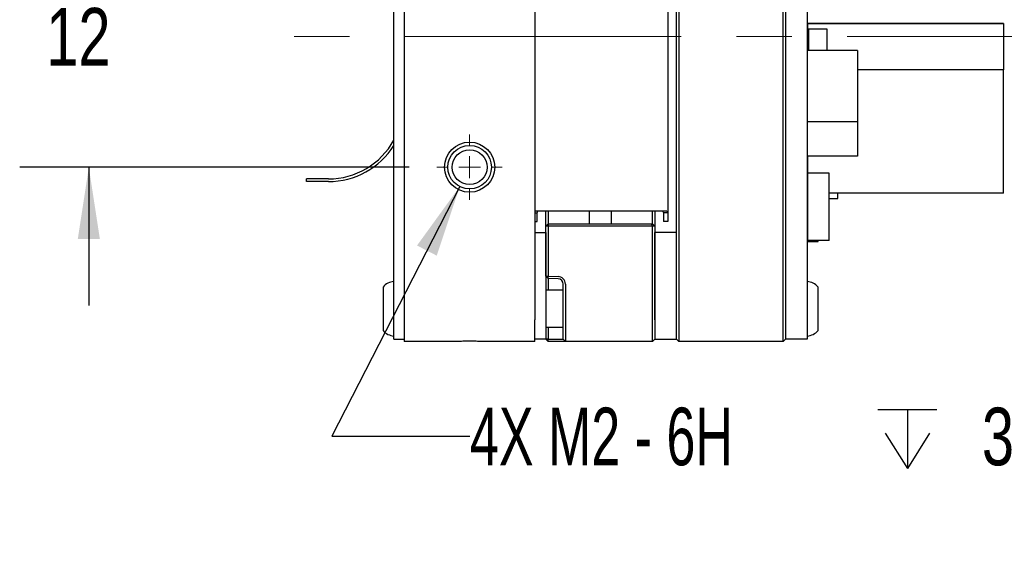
# Paper-space layout 'IX body' of a CAD drawing. Header units: millimetres. Extents: x 5 to 274, y 4 to 211.
# Tile 7 of 25: x 97 to 143, y 89 to 113. Entities that reach past the tile are written whole.
import ezdxf

# ---------------------------------------------------------------- set-up
doc = ezdxf.new("R2010")
doc.units = ezdxf.units.MM
doc.linetypes.add('CENTERX2', pattern=[20.32, 12.7, -2.54, 2.54, -2.54])
doc.layers.add('DIMENSIONS', color=8, linetype='Continuous')
doc.styles.add('SLDTEXTSTYLE0', font='TXT', dxfattribs={"width": 0.75})
doc.styles.add('SLDTEXTSTYLE5', font='TXT', dxfattribs={"width": 0.675})
doc.dimstyles.new('SLDDIMSTYLE8', dxfattribs={"dimtxt": 2.645833, "dimasz": 3.302, "dimexe": 0, "dimexo": 0.0625, "dimgap": 0.661458, "dimtad": 0, "dimtih": 1, "dimtoh": 1, "dimdec": 0, "dimrnd": 1e-09, "dimzin": 12, "dimdsep": 46, "dimtxsty": 'SLDTEXTSTYLE0', "dimsah": 1, "dimcen": 0.09, "dimadec": 0, "dimazin": 3, "dimtfac": 1, "dimtdec": 0, "dimtmove": 0, "dimatfit": 0, "dimfxl": 1, "dimfrac": 2, "dimtolj": 1, "dimtzin": 12, "dimarcsym": 0})
doc.dimstyles.new('SLDDIMSTYLE9', dxfattribs={"dimtxt": 2.645833, "dimasz": 3.302, "dimexe": 0, "dimexo": 0.0625, "dimgap": 0.661458, "dimtad": 0, "dimtih": 1, "dimtoh": 1, "dimdec": 6, "dimrnd": 1e-09, "dimzin": 12, "dimdsep": 46, "dimtxsty": 'SLDTEXTSTYLE0', "dimsah": 1, "dimcen": 0, "dimadec": 0, "dimazin": 3, "dimtfac": 1, "dimtofl": 0, "dimtmove": 0, "dimatfit": 3, "dimfxl": 1, "dimfrac": 2, "dimtolj": 1, "dimtzin": 12, "dimarcsym": 0})

# ---------------------------------------------------------------- blocks, each defined once
blk = doc.blocks.new('_D_38')
at = {"layer": 'DIMENSIONS'}
for p, q in [((100.56, 118.472), (100.56, 124.822)), ((115.129, 118.472), (97.385, 118.472)), ((115.279, 106.472), (97.385, 106.472)), ((100.56, 106.472), (100.56, 100.122))]:
    blk.add_line(p, q, dxfattribs=at)
for points in [[(100.56, 118.472), (101.068, 121.774), (100.052, 121.774)], [(100.56, 106.472), (100.052, 103.17), (101.068, 103.17)]]:
    blk.add_solid(points, dxfattribs=at)
at = {"layer": 'DIMENSIONS', "insert": (98.605, 113.781), "char_height": 2.6458, "attachment_point": 1, "style": 'SLDTEXTSTYLE0'}
blk.add_mtext('12', dxfattribs=at)
blk = doc.blocks.new('SW_SYMBOL_HOLE_DEPTH')
at = {"layer": 'DIMENSIONS', "color": 0}
for p, q in [((0, 875), (800, 875)), ((400, 875), (400, 75)), ((100, 555), (400, 75)), ((700, 555), (400, 75))]:
    blk.add_line(p, q, dxfattribs=at)
blk = doc.blocks.new('_D_39')
at = {"layer": 'DIMENSIONS'}
for p, q in [((117.593, 105.582), (111.714, 94.125)), ((111.714, 94.125), (118.064, 94.125))]:
    blk.add_line(p, q, dxfattribs=at)
blk.add_solid([(117.593, 105.582), (115.633, 102.876), (116.537, 102.412)], dxfattribs=at)
at = {"layer": 'DIMENSIONS', "xscale": 0.0033796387, "yscale": 0.0033796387, "zscale": 0.0033796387}
blk.add_blockref('SW_SYMBOL_HOLE_DEPTH', (136.801, 92.39), dxfattribs=at)
at = {"layer": 'DIMENSIONS', "attachment_point": 1}
for s, insert, char_height, style in [('4X M2 - 6H', (118.064, 95.434), 2.6458, 'SLDTEXTSTYLE5'), ('3', (141.577, 95.434), 2.646, 'SLDTEXTSTYLE0'), ('MIN', (144.507, 95.434), 2.6458, 'SLDTEXTSTYLE0')]:
    blk.add_mtext(s, dxfattribs=dict(at, insert=insert, char_height=char_height, style=style))
blk = doc.blocks.new('SW_CENTERMARKSYMBOL_26')
at = {"color": 0, "linetype": 'Continuous', "lineweight": 18}
for p, q in [((0, 1), (0, 1.5)), ((0, 0), (0, 0.5)), ((-1, 0), (-1.5, 0)), ((0, 0), (-0.5, 0)), ((0, 0), (0, -0.5)), ((0, 0), (0.5, 0)), ((1, 0), (1.5, 0)), ((0, -1), (0, -1.5))]:
    blk.add_line(p, q, dxfattribs=at)

psp = doc.layouts.new('IX body')

# ---------------------------------------------------------------- linework, layer by layer
at = {"color": 7, "linetype": 'Continuous', "lineweight": 25}
for p, q in [((114.5701738, 99.5718718), (114.5701738, 125.3718718)), ((115.0491738, 125.4718718), (115.0491738, 99.4718718)), ((121.0491738, 125.4718718), (121.0491738, 99.4718718)), ((132.4491738, 99.4718718), (132.4491738, 125.4718718)), ((132.5491738, 125.4718718), (132.5491738, 99.4718718)), ((133.5491738, 125.4718718), (133.5491738, 99.4718718)), ((127.5491738, 99.4718718), (127.5491738, 123.4681902)), ((127.6491738, 123.4753029), (127.6491738, 99.4718718)), ((127.1491738, 120.574045), (127.1491738, 104.3696986)), ((133.5636635, 113.0722589), (142.5636633, 113.0722589)), ((133.5636635, 113.0722589), (133.5636635, 113.0721675)), ((142.5636633, 113.0721675), (133.5636635, 113.0721675)), ((133.5636635, 113.0721675), (133.5636635, 111.8319333)), ((142.5636633, 113.0722589), (142.5636633, 113.0721675)), ((142.5636633, 113.0721675), (142.5636633, 110.9472873)), ((134.4636642, 112.8123417), (133.6136634, 112.8123417)), ((133.6136634, 112.8123417), (133.6136634, 111.8319333)), ((134.4636642, 111.8319333), (134.4636642, 112.8123417)), ((133.5536632, 111.8817858), (133.5536632, 111.6017858)), ((133.5636632, 111.8817858), (133.5536632, 111.8817858)), ((133.5636635, 108.5519602), (133.5636635, 111.8319333)), ((135.863664, 111.8319333), (133.5636635, 111.8319333)), ((135.863664, 111.8319333), (135.863664, 108.5519602)), ((133.5636632, 111.6017858), (133.5536632, 111.6017858)), ((142.5636633, 110.9472873), (135.863664, 110.9472873)), ((142.5636633, 105.2722593), (142.5636633, 110.9472873)), ((135.863664, 108.5519602), (133.5636635, 108.5519602)), ((133.5636635, 106.9717764), (133.5636635, 108.5519602)), ((135.863664, 108.5519602), (135.863664, 106.9717764)), ((133.5536632, 107.4553446), (133.5536632, 107.1753446)), ((133.5636632, 107.4553446), (133.5536632, 107.4553446)), ((133.5636632, 107.1753446), (133.5536632, 107.1753446)), ((133.5636635, 106.9717764), (133.5636635, 106.2022619)), ((135.863664, 106.9717764), (133.5636635, 106.9717764)), ((111.5596738, 105.9333718), (110.5596738, 105.9333718)), ((110.5596738, 105.8103718), (110.5596738, 105.9333718)), ((134.5636641, 106.2022619), (133.5636635, 106.2022619)), ((133.5636635, 106.2022619), (133.5636635, 103.102263)), ((134.5636641, 103.102263), (134.5636641, 106.2022619)), ((111.5596738, 105.8103718), (110.5596738, 105.8103718)), ((142.5636633, 105.2722593), (134.5636641, 105.2722593)), ((134.5636641, 105.0269847), (134.9335036, 105.0269847)), ((134.9636636, 105.0571447), (134.9636636, 105.2722593)), ((121.0491738, 104.4718718), (122.1491738, 104.4718718)), ((121.1491738, 104.3696986), (121.1868415, 104.4718718)), ((121.5491738, 103.9718718), (121.5491738, 104.4718718)), ((121.6500542, 104.4718718), (121.6500542, 103.8718718)), ((122.1491738, 104.4718718), (125.9491738, 104.4718718)), ((123.5491738, 103.8718718), (123.5491738, 104.4718718)), ((124.5491738, 104.4718718), (124.5491738, 103.8718718)), ((125.9491738, 104.4718718), (127.1039726, 104.4718718)), ((126.4482935, 103.8718718), (126.4482935, 104.4718718)), ((126.5491738, 104.4718718), (126.5491738, 103.9718718)), ((126.9115062, 104.4718718), (126.9491738, 104.3696986)), ((127.1039726, 104.4718718), (127.1491738, 104.3696986)), ((121.0491738, 104.3696986), (121.1491738, 104.3696986)), ((121.1491738, 103.9718718), (121.1491738, 104.3696986)), ((127.1491738, 104.3696986), (126.9491738, 104.3696986)), ((126.9491738, 104.3696986), (126.9491738, 103.9718718)), ((127.1491738, 104.3696986), (127.1491738, 103.9718718)), ((133.5536629, 104.0523386), (133.5536629, 103.8623386)), ((121.0491738, 103.9718718), (121.1491738, 103.9718718)), ((121.5491738, 103.7718718), (121.5491738, 103.9718718)), ((121.5491738, 103.7718718), (121.6491738, 103.8718718)), ((121.5491738, 101.4755534), (121.5491738, 103.7718718)), ((121.6491738, 103.7718718), (121.5491738, 103.7718718)), ((121.6491738, 103.7718718), (121.6905952, 103.8718718)), ((121.6491738, 103.8718718), (121.6905952, 103.8718718)), ((121.6491738, 103.7718718), (121.6491738, 101.4684407)), ((126.4491738, 103.7718718), (121.6491738, 103.7718718)), ((121.6905952, 103.8718718), (126.4077525, 103.8718718)), ((126.4491738, 103.7718718), (126.4077525, 103.8718718)), ((126.4077525, 103.8718718), (126.4491738, 103.8718718)), ((126.5491738, 103.7718718), (126.4491738, 103.8718718)), ((126.4491738, 99.4718718), (126.4491738, 103.7718718)), ((126.5491738, 103.7718718), (126.4491738, 103.7718718)), ((126.5491738, 103.9718718), (126.5491738, 103.7718718)), ((126.5491738, 103.7718718), (126.5491738, 99.4718718)), ((127.1491738, 103.9718718), (126.9491738, 103.9718718)), ((133.5536629, 103.8623386), (133.5636629, 103.8623386)), ((133.5536629, 103.8623386), (133.5536629, 103.8619495)), ((133.5536629, 103.8619495), (133.5636629, 103.8619495)), ((121.0491738, 103.4718718), (121.5491738, 103.4718718)), ((121.5491738, 103.4718718), (121.5491738, 99.4718718)), ((127.5491738, 103.4718718), (126.5491738, 103.4718718)), ((126.5491738, 99.4718718), (126.5491738, 103.4718718)), ((127.5491738, 99.4718718), (127.5491738, 103.4718718)), ((133.5536629, 103.2623386), (133.5536629, 103.2623387)), ((133.5536629, 103.2623387), (133.5636629, 103.2623387)), ((133.5536629, 103.2623386), (133.5536629, 103.0723386)), ((133.5636629, 103.2623386), (133.5536629, 103.2623386)), ((133.5536629, 103.2619495), (133.5536629, 103.2619496)), ((134.5636641, 103.102263), (133.5636635, 103.102263)), ((134.0536629, 103.0723386), (134.0536629, 103.102263)), ((133.5536629, 103.0723386), (133.5536629, 103.0719495)), ((133.5636629, 103.0623386), (133.5636629, 103.0723386)), ((133.5636629, 103.0623386), (134.0436629, 103.0623386)), ((133.5636629, 103.0619495), (133.5636629, 103.0623386)), ((133.5636629, 103.0619495), (134.0436629, 103.0619495)), ((134.0436629, 103.0623386), (134.0436629, 103.0723386)), ((134.0436629, 103.0619495), (134.0436629, 103.0623386)), ((134.0536553, 103.0719495), (134.0536629, 103.0719495)), ((134.0536629, 103.0719495), (134.0536629, 103.0723386)), ((121.5491738, 101.4755534), (121.6491738, 101.4684407)), ((121.6491129, 101.3683819), (121.5491738, 101.4755534)), ((121.6491129, 101.3683819), (121.6491738, 101.4684407)), ((122.1078987, 101.3523607), (121.6491129, 101.3683819)), ((121.6491129, 101.3683819), (121.6491129, 100.8218718)), ((121.6491738, 101.4684407), (122.1113886, 101.4522998)), ((114.0701738, 100.9718718), (114.0701738, 100.8911622)), ((114.0701738, 100.8911622), (114.0701738, 98.9718718)), ((122.3491738, 99.4718718), (122.3491738, 101.102513)), ((122.4491738, 101.102513), (122.4491738, 99.4718718)), ((134.0491738, 98.9718718), (134.0491738, 100.9718718)), ((122.3491738, 100.8218718), (121.5491738, 100.8218718)), ((114.5701738, 98.5718718), (114.5701738, 99.5718718)), ((115.0491738, 99.4718718), (115.0491738, 98.4718718)), ((121.0491738, 98.4718718), (121.0491738, 99.4718718)), ((121.5491738, 99.4718718), (121.5491738, 98.5718718)), ((121.5491738, 99.1218718), (122.3491738, 99.1218718)), ((121.6491129, 99.1218718), (121.6491129, 98.5718718)), ((122.3491738, 98.5718718), (122.3491738, 99.4718718)), ((122.4491738, 99.4718718), (122.4491738, 98.4718718)), ((126.4491738, 98.4718718), (126.4491738, 99.4718718)), ((126.5491738, 99.4718718), (126.5491738, 98.5718718)), ((127.5491738, 98.5718718), (127.5491738, 99.4718718)), ((127.6491738, 99.4718718), (127.6491738, 98.4718718)), ((132.4491738, 98.4718718), (132.4491738, 99.4718718)), ((132.5491738, 99.4718718), (132.5491738, 98.5718718)), ((133.5491738, 99.4718718), (133.5491738, 98.5718718)), ((114.5701738, 98.5718718), (115.0491738, 98.5718718)), ((117.3617875, 98.4718718), (115.0491738, 98.4718718)), ((121.0491738, 98.4718718), (118.7365602, 98.4718718)), ((121.5491738, 98.5718718), (121.0491738, 98.5718718)), ((121.6491738, 98.4718718), (121.5491738, 98.5718718)), ((121.6491129, 98.5718718), (121.5491738, 98.5718718)), ((121.6491738, 98.4718718), (121.6491129, 98.5718718)), ((121.6491129, 98.5718718), (122.1078987, 98.5718718)), ((122.1113886, 98.4718718), (121.6491738, 98.4718718)), ((122.1078987, 98.5718718), (122.3491738, 98.5718718)), ((122.4491738, 98.4718718), (122.1113886, 98.4718718)), ((122.4491738, 98.4718718), (122.3491738, 98.5718718)), ((126.4491738, 98.4718718), (122.4491738, 98.4718718)), ((126.5491738, 98.5718718), (126.4491738, 98.4718718)), ((126.5491738, 98.5718718), (127.5491738, 98.5718718)), ((127.6491738, 98.4718718), (127.5491738, 98.5718718)), ((132.4491738, 98.4718718), (127.6491738, 98.4718718)), ((132.5491738, 98.5718718), (132.4491738, 98.4718718)), ((133.5491738, 98.5718718), (132.5491738, 98.5718718))]:
    psp.add_line(p, q, dxfattribs=at)
at = {"color": 7, "linetype": 'CENTERX2', "lineweight": 18}
psp.add_line((148.0914996, 112.4718718), (108.6991738, 112.4718718), dxfattribs=at)
at = {"color": 7, "linetype": 'Continuous', "lineweight": 25}
for radius in [1.15, 1, 0.8]:
    psp.add_circle((118.0491738, 106.4718718), radius, dxfattribs=at)
for centre, radius, start, end in [((133.5636632, 111.8817858), 0.01, 90, 180), ((133.5636632, 111.8817858), 0.01, 90, 180), ((133.5636632, 111.6017858), 0.01, 180, 270), ((111.5596738, 109.3718718), 3.4385, 270, 331.10742154), ((111.5596738, 109.3718718), 3.5615, 270, 327.70301021), ((133.5636632, 107.4553446), 0.01, 90, 180), ((133.5636632, 107.4553446), 0.01, 90, 180), ((133.5636632, 107.1753446), 0.01, 180, 270), ((134.9335036, 105.0571447), 0.03016, 270.0000025, 0.0000025), ((133.5636629, 104.0523387), 0.01, 90, 180), ((133.5636629, 104.0523386), 0.01, 90, 180), ((133.5636629, 103.0723386), 0.01, 180, 270), ((133.5636629, 103.0719495), 0.01, 180, 270), ((134.0436629, 103.0723386), 0.01, 270, 0), ((134.0436629, 103.0719495), 0.01, 270, 0), ((122.0991738, 101.102513), 0.25, 0, 88), ((122.0991738, 101.102513), 0.35, 0, 88), ((114.6314213, 100.4743768), 0.75, 94.68417983, 138.44592252), ((133.4879263, 100.4743768), 0.75, 41.55407748, 85.31582017), ((114.6314213, 99.4693668), 0.75, 221.55407748, 265.31582017), ((133.4879263, 99.4693668), 0.75, 274.68417983, 318.44592252)]:
    psp.add_arc(centre, radius, start, end, dxfattribs=at)
psp.add_open_spline([(118.7365602, 98.4718718), (118.6664946, 98.4726798), (118.5247414, 98.4743143), (118.2078401, 98.4824786), (117.8839339, 98.4823131), (117.5705388, 98.4742698), (117.4318237, 98.4726764), (117.3617875, 98.4718718)], degree=3, knots=[0, 0, 0, 0, 0.1599938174, 0.3236914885, 0.6832266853, 0.8400636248, 1, 1, 1, 1], dxfattribs=at)

# ---------------------------------------------------------------- block references
at = {"color": 7, "linetype": 'Continuous', "lineweight": 0}
psp.add_blockref('SW_CENTERMARKSYMBOL_26', (118.0491738, 106.4718718), dxfattribs=at)

# ---------------------------------------------------------------- dimensions: what is measured, and where the dimension line sits
at = {"layer": 'DIMENSIONS'}
dim = psp.add_linear_dim(base=(100.5596738, 106.4718718), p1=(116.3991738, 118.4718718), p2=(116.5491738, 106.4718718), angle=90, dimstyle='SLDDIMSTYLE8', dxfattribs=at)
dim.commit()
dim.dimension.update_dxf_attribs({"geometry": '_D_38', "text_midpoint": (100.5596738, 112.4718718), "dimtype": 160})
dim = psp.add_diameter_dim_2p(p1=(118.5056614, 107.3616016), p2=(117.5926863, 105.582142), text='4X M2 - 6H {\\fGDT;x} 3\\P', dimstyle='SLDDIMSTYLE9', override={"dimpost": '<>'}, dxfattribs=at)
dim.commit()
dim.dimension.update_dxf_attribs({"geometry": '_D_39', "text_midpoint": (134.6038083, 94.1249233), "dimtype": 163})

doc.saveas('drawing.dxf')
